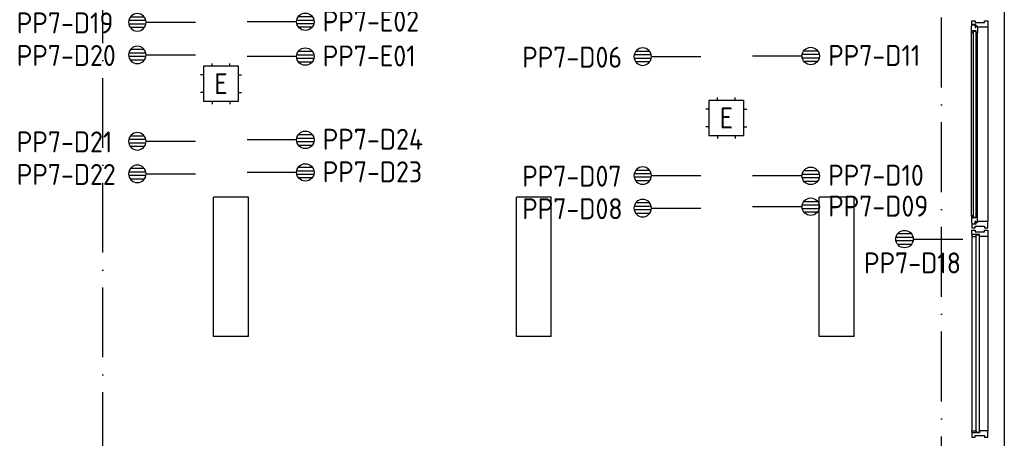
# Model space of a CAD drawing. Header units: millimetres. Extents: x 90707 to 450385, y -1262 to 949019.
# Tile 56 of 60: x 222931 to 231387, y 58708 to 62308. Entities that reach past the tile are written whole.
import ezdxf
from ezdxf.enums import TextEntityAlignment as Align

# ---------------------------------------------------------------- set-up
doc = ezdxf.new("R2010")
doc.units = ezdxf.units.MM
doc.header["$LTSCALE"] = 100
doc.linetypes.add('DASHDOT', pattern=[9, 6, -1.5, 0, -1.5])
doc.layers.get('0').update_dxf_attribs({"linetype": 'CONTINUOUS'})
for name, color, linetype in [('AL$7----_STRAMIEN', 1, 'DASHDOT'), ('AL21----_BUITENWAND', 4, 'CONTINUOUS'), ('AL31----_BUITENKOZ', 7, 'CONTINUOUS'), ('ALXOU---_GLAS', 7, 'CONTINUOUS'), ('ARMATUUR', 8, 'CONTINUOUS'), ('EB6441--_ATTRIB', 2, 'CONTINUOUS'), ('EB6721--_ATTRIB', 2, 'CONTINUOUS'), ('EL6441--_DATACOM', 3, 'CONTINUOUS'), ('EL6721--_GEB-BEH-AUTO', 3, 'CONTINUOUS'), ('VOLGNUMMER', 7, 'CONTINUOUS')]:
    doc.layers.add(name, color=color, linetype=linetype)
doc.styles.add('1_8', font='ISO', dxfattribs={"height": 1.8})
doc.styles.add('NORATT', font='iso.shx')
doc.styles.get("Standard").update_dxf_attribs({"font": 'iso.shx'})

# ---------------------------------------------------------------- blocks, each defined once
blk = doc.blocks.new('ES4X2')
for p, q in [((-0.45, 1.4), (-0.45, 2.6)), ((-0.15, 1.265), (-0.15, 2.735)), ((0.15, 1.265), (0.15, 2.735)), ((0.45, 1.4), (0.45, 2.6)), ((0, 1.25), (0, -3))]:
    blk.add_line(p, q)
blk.add_circle((0, 2), 0.75)
at = {"style": '1_8', "flags": 8}
for tag, p in [('NUMMER', (1.25, 3.5)), ('CODE', (-1.25, 3.5))]:
    blk.add_attdef(tag, text='', height=1.8, rotation=90, dxfattribs=at).set_placement(p, align=Align.MIDDLE_LEFT)
blk.add_attdef('M_CODE', text='', height=1.8, dxfattribs=at).set_placement((0, 0), align=Align.MIDDLE_CENTER)
blk = doc.blocks.new('ES1116A2')
for p, q in [((-0.75, 1.5), (-0.75, 1.75)), ((0.75, 1.5), (0.75, 1.75)), ((-1.5, 0.75), (-1.75, 0.75)), ((1.5, 0.75), (1.75, 0.75)), ((-1.5, -0.75), (-1.75, -0.75)), ((1.5, -0.75), (1.75, -0.75)), ((-0.75, -1.5), (-0.75, -1.75)), ((0.75, -1.5), (0.75, -1.75))]:
    blk.add_line(p, q)
blk.add_lwpolyline([(-1.5, -1.5), (1.5, -1.5), (1.5, 1.5), (-1.5, 1.5)], close=True)
at = {"style": '1_8'}
for tag, flags, p in [('VERMOGEN', 9, (-2.5, 3.5)), ('GROEP', 8, (0, 3.5)), ('SCHAK', 8, (2.5, 3.5)), ('KAST', 9, (7, 3.5)), ('DOEL', 8, (-2.5, 0))]:
    blk.add_attdef(tag, text='', height=1.8, rotation=90, dxfattribs=dict(at, flags=flags)).set_placement(p, align=Align.MIDDLE_LEFT)
at = {"style": '1_8', "flags": 8}
blk.add_attdef('TAL', text='', height=1.8, rotation=90, dxfattribs=at).set_placement((2.5, 3.5), align=Align.MIDDLE_CENTER)
for tag, p in [('NUMMER', (0, 3)), ('CODE', (0, 0))]:
    blk.add_attdef(tag, text='', height=1.8, dxfattribs=at).set_placement(p, align=Align.MIDDLE)
at = {"style": '1_8', "flags": 9}
blk.add_attdef('M_CODE', text='', height=1.8, dxfattribs=at).set_placement((0, 0), align=Align.MIDDLE_CENTER)
blk = doc.blocks.new('A$Cca306792')
at = {"layer": 'AL$7----_STRAMIEN', "color": 1}
for points in [[(132528.3, 39964.8), (132528.3, 78658.7)], [(139728.3, 41384.8), (139728.3, 78658.7)]]:
    blk.add_lwpolyline(points, dxfattribs=at)
at = {"layer": 'AL21----_BUITENWAND', "color": 8}
blk.add_line((140268.3, 77009.7), (140268.4, 59389.5), dxfattribs=at)
blk.add_line((140268.3, 77009.7), (140268.4, 59389.5), dxfattribs=at)
at = {"layer": 'AL31----_BUITENKOZ', "color": 8}
for p, q in [((139985.3, 63515), (139989.6, 63517.4)), ((139985.3, 63472.5), (139985.3, 63515)), ((139988.3, 63560.7), (140017.8, 63560.7)), ((139988.3, 63527.7), (139988.3, 63560.7)), ((140024.3, 63527.7), (139988.3, 63527.7)), ((139989.6, 63517.4), (139989.6, 63524.5)), ((139989.6, 63524.5), (140019.3, 63524.5)), ((140017.8, 63560.7), (140017.8, 63546.7)), ((140017.8, 63546.7), (140097.8, 63546.7)), ((140019.3, 63524.5), (140019.3, 63502)), ((140019.3, 63502), (140024.3, 63502)), ((140024.3, 63513.7), (140024.3, 63527.7)), ((140039.3, 63513.7), (140024.3, 63513.7)), ((140024.3, 63502), (140024.3, 63510)), ((140024.3, 63510), (140039.3, 63510)), ((140039.3, 63504.7), (140039.3, 63513.7)), ((140039.3, 63510), (140039.3, 63504.7)), ((140039.3, 63504.7), (140039.3, 63457.6)), ((140127.3, 63504.7), (140039.3, 63504.7)), ((140097.8, 63546.7), (140097.8, 63560.7)), ((140097.8, 63560.7), (140127.3, 63560.7)), ((140127.3, 63560.7), (140127.3, 63504.7)), ((140127.3, 63504.7), (140127.3, 61834.7)), ((140026.3, 63472.5), (139985.3, 63472.5)), ((139985.3, 61881.8), (139985.3, 63457.6)), ((139987.6, 63472.5), (140001.2, 63472.5)), ((139987.6, 63455.5), (139987.6, 63472.5)), ((140001.2, 63455.5), (139987.6, 63455.5)), ((140001.2, 63472.5), (140001.2, 63455.5)), ((140026.3, 63455.5), (140026.3, 63472.5)), ((140039.3, 63457.6), (140026.3, 63455.5)), ((140039.3, 61881.8), (140039.3, 63457.6)), ((140026.3, 61866.9), (139985.3, 61866.9)), ((139985.3, 61866.9), (139985.3, 61824.4)), ((139985.3, 61824.4), (139989.6, 61821.9)), ((140001.2, 61883.9), (139987.6, 61883.9)), ((139987.6, 61883.9), (139987.6, 61866.9)), ((139987.6, 61866.9), (140001.2, 61866.9)), ((140024.3, 61811.7), (139988.3, 61811.7)), ((139988.3, 61811.7), (139988.3, 61778.7)), ((139989.6, 61821.9), (139989.6, 61814.9)), ((139989.6, 61814.9), (140019.3, 61814.9)), ((140001.2, 61866.9), (140001.2, 61883.9)), ((140019.3, 61814.9), (140019.3, 61837.4)), ((140019.3, 61837.4), (140024.3, 61837.4)), ((140024.3, 61837.4), (140024.3, 61829.4)), ((140024.3, 61829.4), (140039.3, 61829.4)), ((140039.3, 61825.7), (140024.3, 61825.7)), ((140024.3, 61825.7), (140024.3, 61811.7)), ((140039.3, 61881.8), (140026.3, 61883.9)), ((140026.3, 61883.9), (140026.3, 61866.9)), ((140039.3, 61834.7), (140039.3, 61881.8)), ((140039.3, 61829.4), (140039.3, 61834.7)), ((140127.3, 61834.7), (140039.3, 61834.7)), ((140039.3, 61834.7), (140039.3, 61825.7)), ((140127.3, 61778.7), (140127.3, 61834.7)), ((139988.3, 61778.7), (140017.8, 61778.7)), ((140017.8, 61778.7), (140017.8, 61792.7)), ((140017.8, 61792.7), (140097.8, 61792.7)), ((140097.8, 61792.7), (140097.8, 61778.7)), ((140097.8, 61778.7), (140127.3, 61778.7)), ((139988.3, 61704.7), (139988.3, 60034.7)), ((140127.3, 61704.7), (140127.3, 60034.7))]:
    blk.add_line(p, q, dxfattribs=at)
at = {"layer": 'AL31----_BUITENKOZ', "color": 8, "linetype": 'Continuous'}
for p, q in [((139988.3, 61721.7), (139988.3, 61760.7)), ((139988.3, 61760.7), (139994.3, 61760.7)), ((139994.3, 61760.7), (140008.3, 61760.7)), ((140008.3, 61760.7), (140008.3, 61760.7)), ((140008.3, 61760.7), (140018.3, 61760.7)), ((140018.3, 61760.7), (140018.3, 61746.7)), ((140018.3, 61746.7), (140098.3, 61746.7)), ((140098.3, 61746.7), (140098.3, 61760.7)), ((140098.3, 61760.7), (140107.8, 61760.7)), ((140107.8, 61760.7), (140107.8, 61760.7)), ((140107.8, 61760.7), (140121.3, 61760.7)), ((140121.3, 61760.7), (140127.3, 61760.7)), ((140127.3, 61760.7), (140127.3, 61741.7)), ((140127.3, 61741.7), (140127.3, 61704.7)), ((140055.3, 61721.7), (139988.3, 61721.7)), ((139993.3, 61716.7), (139988.3, 61716.7)), ((139988.3, 61716.7), (139988.3, 61704.7)), ((139988.3, 61704.7), (140025.3, 61704.7)), ((140025.3, 61721.7), (139993.3, 61721.7)), ((139993.3, 61721.7), (139993.3, 61716.7)), ((140025.3, 61704.7), (140025.3, 61721.7)), ((140055.3, 61704.7), (140055.3, 61721.7)), ((140108.3, 61704.7), (140055.3, 61704.7)), ((140116.3, 61704.7), (140108.3, 61704.7)), ((140120.3, 61704.7), (140116.3, 61704.7)), ((140127.3, 61704.7), (140120.3, 61704.7)), ((139988.3, 60022.7), (139988.3, 60034.7)), ((139988.3, 60034.7), (140025.3, 60034.7)), ((140025.3, 60034.7), (140025.3, 60017.7)), ((140108.3, 60034.7), (140055.3, 60034.7)), ((140055.3, 60034.7), (140055.3, 60017.7)), ((140116.3, 60034.7), (140108.3, 60034.7)), ((140120.3, 60034.7), (140116.3, 60034.7)), ((140127.3, 60034.7), (140120.3, 60034.7)), ((140127.3, 59997.6), (140127.3, 60034.7)), ((139993.3, 60022.7), (139988.3, 60022.7)), ((139988.3, 60017.7), (139988.3, 59978.7)), ((140055.3, 60017.7), (139988.3, 60017.7)), ((139988.3, 59978.7), (139994.3, 59978.7)), ((139993.3, 60017.7), (139993.3, 60022.7)), ((140025.3, 60017.7), (139993.3, 60017.7)), ((139994.3, 59978.7), (140008.3, 59978.7)), ((140008.3, 59978.7), (140008.3, 59978.7)), ((140008.3, 59978.7), (140018.3, 59978.7)), ((140018.3, 59978.7), (140018.3, 59992.7)), ((140018.3, 59992.7), (140098.3, 59992.7)), ((140098.3, 59992.7), (140098.3, 59978.7)), ((140098.3, 59978.7), (140107.3, 59978.7)), ((140107.3, 59978.7), (140107.3, 59978.7)), ((140107.3, 59978.7), (140121.3, 59978.7)), ((140121.3, 59978.7), (140127.3, 59978.7)), ((140127.3, 59978.7), (140127.3, 59997.6))]:
    blk.add_line(p, q, dxfattribs=at)
at = {"layer": 'AL31----_BUITENKOZ', "color": 8}
for points in [[(139985.3, 63515), (139989.6, 63517.4), (139989.6, 63524.5), (140019.3, 63524.5), (140019.3, 63502), (140024.3, 63502), (140024.3, 63510), (140039.3, 63510), (140039.3, 63504.7), (140039.3, 63457.6), (140026.3, 63455.5), (140026.3, 63472.5), (139985.3, 63472.5)], [(139988.3, 63560.7), (140017.8, 63560.7), (140017.8, 63546.7), (140097.8, 63546.7), (140097.8, 63560.7), (140127.3, 63560.7), (140127.3, 63504.7), (140039.3, 63504.7), (140039.3, 63513.7), (140024.3, 63513.7), (140024.3, 63527.7), (139988.3, 63527.7)], [(139987.6, 63472.5), (140001.2, 63472.5), (140001.2, 63455.5), (139987.6, 63455.5)], [(139985.3, 61824.4), (139989.6, 61821.9), (139989.6, 61814.9), (140019.3, 61814.9), (140019.3, 61837.4), (140024.3, 61837.4), (140024.3, 61829.4), (140039.3, 61829.4), (140039.3, 61834.7), (140039.3, 61881.8), (140026.3, 61883.9), (140026.3, 61866.9), (139985.3, 61866.9)], [(139987.6, 61866.9), (140001.2, 61866.9), (140001.2, 61883.9), (139987.6, 61883.9)], [(139988.3, 61778.7), (140017.8, 61778.7), (140017.8, 61792.7), (140097.8, 61792.7), (140097.8, 61778.7), (140127.3, 61778.7), (140127.3, 61834.7), (140039.3, 61834.7), (140039.3, 61825.7), (140024.3, 61825.7), (140024.3, 61811.7), (139988.3, 61811.7)]]:
    blk.add_lwpolyline(points, close=True, dxfattribs=at)
for points in [[(140127.3, 63504.7), (140127.3, 61834.7)], [(139985.3, 61881.8), (139985.3, 63457.6)], [(140039.3, 61881.8), (140039.3, 63457.6)], [(139988.3, 61704.7), (139988.3, 60034.7)], [(140127.3, 61704.7), (140127.3, 60034.7)]]:
    blk.add_lwpolyline(points, dxfattribs=at)
at = {"layer": 'AL31----_BUITENKOZ', "color": 8, "linetype": 'Continuous'}
for points in [[(139988.3, 61721.7), (139988.3, 61760.7), (139994.3, 61760.7), (140008.3, 61760.7), (140008.3, 61760.7), (140018.3, 61760.7), (140018.3, 61746.7), (140098.3, 61746.7), (140098.3, 61760.7), (140107.8, 61760.7), (140107.8, 61760.7), (140121.3, 61760.7), (140127.3, 61760.7), (140127.3, 61741.7), (140127.3, 61704.7), (140120.3, 61704.7), (140116.3, 61704.7), (140108.3, 61704.7), (140055.3, 61704.7), (140055.3, 61721.7)], [(140025.3, 61721.7), (139993.3, 61721.7), (139993.3, 61716.7), (139988.3, 61716.7), (139988.3, 61704.7), (140025.3, 61704.7)], [(140025.3, 60017.7), (139993.3, 60017.7), (139993.3, 60022.7), (139988.3, 60022.7), (139988.3, 60034.7), (140025.3, 60034.7)], [(139988.3, 60017.7), (139988.3, 59978.7), (139994.3, 59978.7), (140008.3, 59978.7), (140008.3, 59978.7), (140018.3, 59978.7), (140018.3, 59992.7), (140098.3, 59992.7), (140098.3, 59978.7), (140107.3, 59978.7), (140107.3, 59978.7), (140121.3, 59978.7), (140127.3, 59978.7), (140127.3, 59997.6), (140127.3, 60034.7), (140120.3, 60034.7), (140116.3, 60034.7), (140108.3, 60034.7), (140055.3, 60034.7), (140055.3, 60017.7)]]:
    blk.add_lwpolyline(points, close=True, dxfattribs=at)
at = {"layer": 'ALXOU---_GLAS', "color": 8}
for p, q in [((140003.2, 61868.9), (140003.2, 63470.5)), ((140003.2, 63470.5), (140024.3, 63470.5)), ((140024.3, 63470.5), (140024.3, 61868.9)), ((140024.3, 61868.9), (140003.2, 61868.9)), ((140027.3, 60019.7), (140027.3, 61719.7)), ((140027.3, 61719.7), (140053.3, 61719.7)), ((140053.3, 61719.7), (140053.3, 60019.7)), ((140053.3, 60019.7), (140027.3, 60019.7))]:
    blk.add_line(p, q, dxfattribs=at)
for points in [[(140024.3, 61868.9), (140003.2, 61868.9), (140003.2, 63470.5), (140024.3, 63470.5)], [(140053.3, 60019.7), (140027.3, 60019.7), (140027.3, 61719.7), (140053.3, 61719.7)]]:
    blk.add_lwpolyline(points, close=True, dxfattribs=at)
at = {"layer": 'ARMATUUR', "color": 8}
for points in [[(133478.3, 60844.5), (133478.3, 62044.5)], [(133778.3, 62044.5), (133478.3, 62044.5)], [(133778.3, 60844.5), (133778.3, 62044.5)], [(136078.3, 60844.5), (136078.3, 62044.5)], [(136378.3, 62044.5), (136078.3, 62044.5)], [(136378.3, 60844.5), (136378.3, 62044.5)], [(138678.3, 60844.5), (138678.3, 62044.5)], [(138978.3, 62044.5), (138678.3, 62044.5)], [(138978.3, 60844.5), (138978.3, 62044.5)], [(133778.3, 60844.5), (133478.3, 60844.5)], [(136378.3, 60844.5), (136078.3, 60844.5)], [(138978.3, 60844.5), (138678.3, 60844.5)]]:
    blk.add_lwpolyline(points, dxfattribs=at)
at = {"layer": 'VOLGNUMMER', "color": 252, "linetype": 'ByBlock'}
for tag, p in [('0.28', (16186.8, 74214.2)), ('0.16', (78892.6, 73104.9)), ('0.17', (62961.4, 72993.7)), ('0.29', (35887.3, 72528.7)), ('0.18', (53124.4, 64542.4)), ('0.701', (85482.2, 63517.2)), ('0.30', (29365.6, 63127.8)), ('0.32', (36092.4, 63165.6)), ('0.12', (90689.5, 63023.6)), ('0.29A', (33164.9, 62744.5)), ('0.30', (38191.2, 61493.7)), ('0.19', (61479.4, 61433)), ('0.27', (17657, 61362.6)), ('0.14', (89762.2, 60088.3)), ('0.33', (45869.2, 59450.3)), ('0.15', (73453.9, 57402.1)), ('0.801', (112714.4, 57073.3)), ('0.25', (28058.4, 57013.2)), ('0.18A', (61029.2, 56759.4)), ('0.26A', (36299, 54851)), ('0.20', (60894.5, 53506.4)), ('0.800', (90980.3, 50804)), ('0.25A', (73288.1, 48435.5)), ('0.300', (94483.1, 48257)), ('0.21', (58702.5, 48177.6)), ('0.24', (35040.6, 47782.8)), ('0.102', (87630.8, 47613.4)), ('0.203', (95794.7, 46197)), ('0.26', (18559.4, 46118.8)), ('0.802', (68387.3, 42721)), ('0.204', (95496.6, 42148.7)), ('0.07B', (66790.5, 38908.8)), ('0.702', (95327.1, 36512.9))]:
    blk.add_attdef(tag, text='', height=250, dxfattribs=at).set_placement(p, align=Align.MIDDLE_CENTER)
at = {"layer": 'VOLGNUMMER', "color": 8, "linetype": 'ByBlock'}
blk.add_attdef('0.600', text='', height=250, dxfattribs=at).set_placement((96800.2, 48299.9), align=Align.MIDDLE_CENTER)

msp = doc.modelspace()

# ---------------------------------------------------------------- block references
at = {"layer": 'EL6441--_DATACOM'}
msp.add_blockref('A$Cca306792', (91118.2, -1262.1), dxfattribs=at)
ref = msp.add_blockref('ES4X2', (224141.3, 62284.7), dxfattribs=dict(at, xscale=-100, yscale=100, zscale=100, rotation=90))
ref.add_attrib('NUMMER', 'PP7-D19', dxfattribs={"layer": 'EB6441--_ATTRIB', "color": 1, "height": 180, "style": 'NORATT', "flags": 8}).set_placement((222906.5, 62279.6), align=Align.MIDDLE_LEFT)
ref = msp.add_blockref('ES4X2', (225184.1, 62289.6), dxfattribs=dict(at, xscale=100, yscale=100, zscale=100, rotation=270))
ref.add_attrib('NUMMER', 'PP7-E02', dxfattribs={"layer": 'EB6441--_ATTRIB', "color": 1, "height": 180, "style": 'NORATT', "flags": 8}).set_placement((225534.1, 62294.7), align=Align.MIDDLE_LEFT)
ref = msp.add_blockref('ES4X2', (224141.3, 62004.7), dxfattribs=dict(at, xscale=-100, yscale=100, zscale=100, rotation=90))
ref.add_attrib('NUMMER', 'PP7-D20', dxfattribs={"layer": 'EB6441--_ATTRIB', "color": 1, "height": 180, "style": 'NORATT', "flags": 8}).set_placement((222906.5, 61999.6), align=Align.MIDDLE_LEFT)
ref = msp.add_blockref('ES4X2', (225184.1, 61990.3), dxfattribs=dict(at, xscale=100, yscale=100, zscale=100, rotation=270))
ref.add_attrib('NUMMER', 'PP7-E01', dxfattribs={"layer": 'EB6441--_ATTRIB', "color": 1, "height": 180, "style": 'NORATT', "flags": 8}).set_placement((225534.1, 61995.4), align=Align.MIDDLE_LEFT)
ref = msp.add_blockref('ES4X2', (228481.5, 61989.8), dxfattribs=dict(at, xscale=-100, yscale=100, zscale=100, rotation=90))
ref.add_attrib('NUMMER', 'PP7-D06', dxfattribs={"layer": 'EB6441--_ATTRIB', "color": 1, "height": 180, "style": 'NORATT', "flags": 8}).set_placement((227246.7, 61984.7), align=Align.MIDDLE_LEFT)
ref = msp.add_blockref('ES4X2', (229524.3, 61994.7), dxfattribs=dict(at, xscale=100, yscale=100, zscale=100, rotation=270))
ref.add_attrib('NUMMER', 'PP7-D11', dxfattribs={"layer": 'EB6441--_ATTRIB', "color": 1, "height": 180, "style": 'NORATT', "flags": 8}).set_placement((229874.3, 61999.8), align=Align.MIDDLE_LEFT)
ref = msp.add_blockref('ES4X2', (224141.3, 61261.8), dxfattribs=dict(at, xscale=-100, yscale=100, zscale=100, rotation=90))
ref.add_attrib('NUMMER', 'PP7-D21', dxfattribs={"layer": 'EB6441--_ATTRIB', "color": 1, "height": 180, "style": 'NORATT', "flags": 8}).set_placement((222906.5, 61256.7), align=Align.MIDDLE_LEFT)
ref = msp.add_blockref('ES4X2', (225184.1, 61274), dxfattribs=dict(at, xscale=100, yscale=100, zscale=100, rotation=270))
ref.add_attrib('NUMMER', 'PP7-D24', dxfattribs={"layer": 'EB6441--_ATTRIB', "color": 1, "height": 180, "style": 'NORATT', "flags": 8}).set_placement((225534.1, 61279.1), align=Align.MIDDLE_LEFT)
ref = msp.add_blockref('ES4X2', (224141.3, 60981.8), dxfattribs=dict(at, xscale=-100, yscale=100, zscale=100, rotation=90))
ref.add_attrib('NUMMER', 'PP7-D22', dxfattribs={"layer": 'EB6441--_ATTRIB', "color": 1, "height": 180, "style": 'NORATT', "flags": 8}).set_placement((222906.5, 60976.7), align=Align.MIDDLE_LEFT)
ref = msp.add_blockref('ES4X2', (225184.1, 60994), dxfattribs=dict(at, xscale=100, yscale=100, zscale=100, rotation=270))
ref.add_attrib('NUMMER', 'PP7-D23', dxfattribs={"layer": 'EB6441--_ATTRIB', "color": 1, "height": 180, "style": 'NORATT', "flags": 8}).set_placement((225534.1, 60999.1), align=Align.MIDDLE_LEFT)
ref = msp.add_blockref('ES4X2', (228481.5, 60967), dxfattribs=dict(at, xscale=-100, yscale=100, zscale=100, rotation=90))
ref.add_attrib('NUMMER', 'PP7-D07', dxfattribs={"layer": 'EB6441--_ATTRIB', "color": 1, "height": 180, "style": 'NORATT', "flags": 8}).set_placement((227246.7, 60961.9), align=Align.MIDDLE_LEFT)
ref = msp.add_blockref('ES4X2', (229524.3, 60964.7), dxfattribs=dict(at, xscale=100, yscale=100, zscale=100, rotation=270))
ref.add_attrib('NUMMER', 'PP7-D10', dxfattribs={"layer": 'EB6441--_ATTRIB', "color": 1, "height": 180, "style": 'NORATT', "flags": 8}).set_placement((229874.3, 60969.8), align=Align.MIDDLE_LEFT)
ref = msp.add_blockref('ES4X2', (229524.3, 60699.2), dxfattribs=dict(at, xscale=100, yscale=100, zscale=100, rotation=270))
ref.add_attrib('NUMMER', 'PP7-D09', dxfattribs={"layer": 'EB6441--_ATTRIB', "color": 1, "height": 180, "style": 'NORATT', "flags": 8}).set_placement((229874.3, 60704.3), align=Align.MIDDLE_LEFT)
ref = msp.add_blockref('ES4X2', (228481.5, 60687), dxfattribs=dict(at, xscale=-100, yscale=100, zscale=100, rotation=90))
ref.add_attrib('NUMMER', 'PP7-D08', dxfattribs={"layer": 'EB6441--_ATTRIB', "color": 1, "height": 180, "style": 'NORATT', "flags": 8}).set_placement((227246.7, 60681.9), align=Align.MIDDLE_LEFT)
ref = msp.add_blockref('ES4X2', (230729.8, 60420.6), dxfattribs=dict(at, xscale=100, yscale=100, zscale=100, rotation=90))
ref.add_attrib('NUMMER', 'PP7-D18', dxfattribs={"layer": 'EB6441--_ATTRIB', "color": 1, "height": 180, "style": '1_8', "flags": 8}).set_placement((231014.4, 60215.8), align=Align.MIDDLE_RIGHT)
at = {"layer": 'EL6721--_GEB-BEH-AUTO'}
ref = msp.add_blockref('ES1116A2', (224659.7, 61756.9), dxfattribs=dict(at, xscale=100, yscale=100, zscale=100))
ref.add_attrib('CODE', 'E', dxfattribs={"layer": 'EB6721--_ATTRIB', "color": 1, "height": 180, "style": '1_8', "flags": 8}).set_placement((224659.7, 61756.9), align=Align.MIDDLE)
ref = msp.add_blockref('ES1116A2', (228999.8, 61462.1), dxfattribs=dict(at, xscale=100, yscale=100, zscale=100))
ref.add_attrib('CODE', 'E', dxfattribs={"layer": 'EB6721--_ATTRIB', "color": 1, "height": 180, "style": '1_8', "flags": 8}).set_placement((228999.8, 61462.1), align=Align.MIDDLE)

doc.saveas('drawing.dxf')
